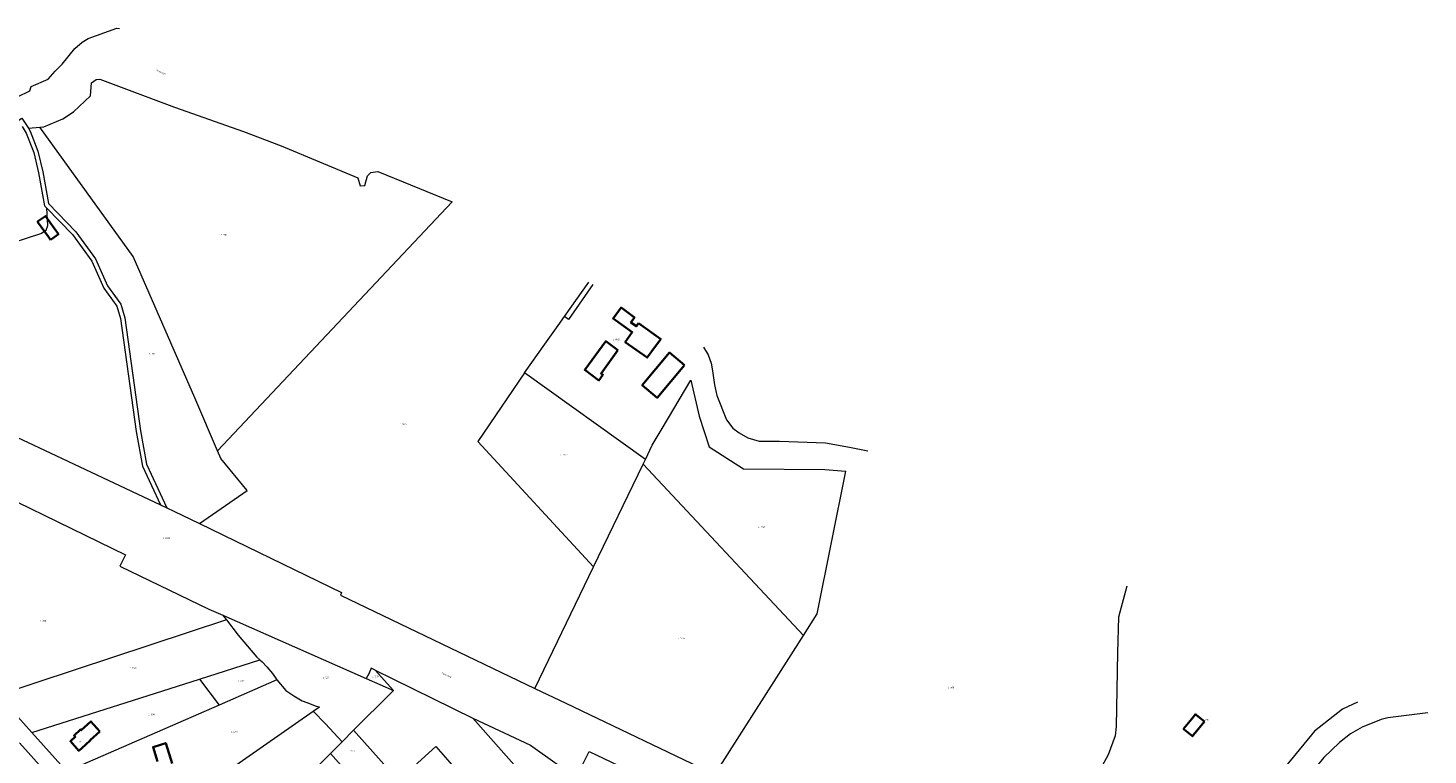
# Model space of a CAD drawing. Header units: metres. Extents: x 180383 to 183221, y 416441 to 418296.
# Tile 16 of 17: x 181677 to 182467, y 417261 to 417672. Entities that reach past the tile are written whole.
import ezdxf
from ezdxf.enums import TextEntityAlignment as Align
from ezdxf.lldxf.tags import DXFTag

# ---------------------------------------------------------------- set-up
doc = ezdxf.new("R2010")
doc.units = ezdxf.units.M
for name, color, linetype, lineweight in [('B-WE-KG-GRENS_PERCEEL-G', 150, 'KG-PERCEEL-SO', 18), ('B-WE-KG-GRENS_PERCEEL-S', 150, 'Continuous', 25), ('B-WE-OG-BEBOUWING-G', 7, 'Continuous', 35), ('B-WE-OG-BEBOUWING_HUISNUMMER-T18', 10, 'Continuous', 18), ('B-WE-OG-BEBOUWING_STRAATNAAM-T18', 10, 'Continuous', 18)]:
    doc.layers.add(name, color=color, linetype=linetype, lineweight=lineweight)
doc.styles.add('NLCS-ISO', font='NLCS-ISO.ttf')
doc.styles.add('NLCS-ISO-M500-T18', font='NLCS-ISO.ttf', dxfattribs={"height": 0.9})
tags = doc.linetypes.add('KG-PERCEEL-SO', pattern='A,5.5,-2,["P",Standard,S=1.8,R=0,X=-0.5,Y=-0.9],-2,5.5,-2,[5,NLCS.SHX,S=0.75,R=0,X=0,Y=0],-2', length=19).pattern_tags.tags
tags[6] = DXFTag(74, 10)

# ---------------------------------------------------------------- blocks, each defined once
blk = doc.blocks.new('SKG-PERCEELNUMMER-SO')
at = {"style": 'NLCS-ISO', "oblique": 10, "flags": 1}
for tag, p in [('GEMEENTECODE', (0, 2.6)), ('PERCEELGROOTTE', (0, -2.4))]:
    blk.add_attdef(tag, text='', height=1.8, dxfattribs=at).set_placement(p, align=Align.MIDDLE_CENTER)
at = {"style": 'NLCS-ISO', "oblique": 10}
blk.add_attdef('SECTIE', text='', height=1.8, dxfattribs=at).set_placement((-0.5, 0), align=Align.MIDDLE_RIGHT)
blk.add_attdef('PERCEELNUMMER', text='', height=1.8, dxfattribs=at).set_placement((0.5, 0), align=Align.MIDDLE_LEFT)

msp = doc.modelspace()

# ---------------------------------------------------------------- linework, layer by layer
at = {"layer": 'B-WE-KG-GRENS_PERCEEL-G', "flags": 128}
for points in [[(181669.791, 417632.675), (181670.613, 417632.925), (181677.666, 417636.375), (181678.413, 417638.761), (181687.967, 417643), (181692.044, 417647.486), (181695.864, 417651.32), (181703.07, 417660.276), (181707.227, 417663.847), (181710.512, 417665.804), (181726.801, 417671.811), (181728.384, 417671.533)], [(181683.255, 417615.783), (181685.534, 417615.992), (181696.346, 417620.57), (181702.38, 417624.444), (181711.876, 417633.521), (181712.405, 417640.9), (181715.076, 417642.736), (181717.272, 417642.887), (181759.325, 417627.098), (181798.256, 417613.386), (181819.563, 417605.299), (181862.972, 417587.147), (181864.208, 417582.726), (181866.782, 417582.915), (181868.36, 417588.289), (181870.3, 417590.302), (181874.261, 417590.738), (181916.194, 417573.556)], [(181671.518, 417618.846), (181671.084, 417619.518), (181673.168, 417620.864), (181676.83, 417615.195)], [(181673.255, 417616.157), (181675.655, 417612.443), (181679.877, 417601.496), (181682.507, 417589.998), (181685.97, 417571.456), (181687.227, 417570.157)], [(181676.83, 417615.195), (181683.255, 417615.783)], [(181676.83, 417615.195), (181677.877, 417613.575), (181682.256, 417602.22), (181684.936, 417590.506), (181688.271, 417572.644), (181703.65, 417556.758), (181714.759, 417541.362), (181721.584, 417526.141), (181729.082, 417515.927), (181731.335, 417508.212), (181740.083, 417444.251), (181743.573, 417425.466), (181755.004, 417400.87)], [(181783.691, 417433.007), (181770.922, 417462.876), (181736.041, 417542.744), (181683.255, 417615.783)], [(181591.633, 417532.044), (181598.959, 417534.518), (181611.477, 417537.713), (181637.358, 417540.675), (181683.899, 417555.715), (181686.952, 417557.624), (181687.761, 417560.233), (181687.227, 417570.157)], [(181687.227, 417570.157), (181701.739, 417555.166), (181712.603, 417540.113), (181719.43, 417524.883), (181726.825, 417514.811), (181728.901, 417507.703), (181737.633, 417443.857), (181741.327, 417424.425), (181751.502, 417402.521)], [(181916.194, 417573.556), (181783.691, 417433.007)], [(181979.643, 417508.972), (181993.359, 417528.307)], [(181995.56, 417527.004), (181981.952, 417507.2), (181979.643, 417508.972)], [(181975.965, 417503.787), (181979.643, 417508.972)], [(181553.94, 417497.598), (181557.383, 417496.451), (181607.286, 417472.487), (181623.319, 417463.282), (181655.722, 417447.531), (181682.777, 417434.925), (181751.502, 417402.521)], [(181968.531, 417493.308), (181975.965, 417503.787)], [(181957.074, 417477.158), (181968.531, 417493.308)], [(182058.015, 417491.503), (182060.793, 417487.152), (182062.502, 417482.543), (182063.178, 417478.213), (182064.253, 417470.354), (182065.576, 417464.264), (182071.058, 417450.485), (182074.735, 417445.81), (182078.255, 417443.1), (182083.116, 417440.406), (182089.535, 417438.401)], [(181957.074, 417477.158), (181930.571, 417438.292), (181996.033, 417367.557)], [(182025.314, 417428.144), (181957.074, 417477.158)], [(182034.831, 417445.688), (182051, 417472.977)], [(182051, 417472.977), (182055.693, 417452.61), (182061.305, 417435.322), (182080.659, 417422.868), (182126.64, 417422.44), (182138.468, 417421.487)], [(182025.314, 417428.144), (182029.199, 417436.183), (182034.831, 417445.688)], [(181593.618, 417436.321), (181631.892, 417422.864), (181731.639, 417374.284), (181728.518, 417367.816), (181778.828, 417343.646), (181786.735, 417340.154)], [(182089.535, 417438.401), (182100.985, 417438.399), (182126.979, 417437.56), (182140.648, 417435.147), (182150.87, 417433.074)], [(181800.311, 417410.71), (181785.499, 417428.779), (181783.691, 417433.007)], [(181996.033, 417367.557), (182023.992, 417425.408)], [(182023.992, 417425.408), (182025.314, 417428.144)], [(182023.992, 417425.408), (182114.541, 417328.763)], [(182114.541, 417328.763), (182122.309, 417340.939), (182138.468, 417421.487)], [(181773.426, 417391.992), (181800.311, 417410.71)], [(181751.502, 417402.521), (181755.004, 417400.87)], [(181755.004, 417400.87), (181758.973, 417398.999), (181773.426, 417391.992)], [(181773.426, 417391.992), (181853.75, 417353.051), (181853.024, 417351.536), (181962.842, 417298.879)], [(181962.842, 417298.879), (181996.033, 417367.557)], [(182297.148, 417356.524), (182292.529, 417339.052), (182291.958, 417319.129), (182291.093, 417277.386), (182290.673, 417271.998), (182286.662, 417261.399), (182282.28, 417253.391), (182275.339, 417242.163), (182276.263, 417241.548)], [(181786.735, 417340.154), (181787.564, 417338.906), (181788.659, 417337.497)], [(181786.735, 417340.154), (181867.68, 417304.443)], [(181788.659, 417337.497), (181659.756, 417295.14)], [(181788.659, 417337.497), (181795.381, 417328.854), (181805.772, 417316.452), (181807.517, 417314.949)], [(182064.459, 417250.265), (182114.541, 417328.763)], [(181773.541, 417304.13), (181807.517, 417314.949)], [(181807.517, 417314.949), (181808.83, 417313.819), (181811.533, 417311.05), (181814.748, 417307.22)], [(181814.748, 417307.22), (181817.162, 417303.684)], [(181869.092, 417307.147), (181867.68, 417304.443)], [(181870.352, 417310.274), (181869.092, 417307.147)], [(181872.646, 417309.145), (181870.352, 417310.274)], [(181872.646, 417309.145), (181882.976, 417297.645)], [(181872.646, 417309.145), (181882.677, 417304.213), (181927.763, 417282.041)], [(181678.839, 417273.974), (181773.541, 417304.13)], [(181773.541, 417304.13), (181784.622, 417289.474)], [(181817.162, 417303.684), (181784.622, 417289.474)], [(181817.162, 417303.684), (181822.136, 417297.662), (181826.804, 417294.648), (181831.507, 417291.852), (181834.14, 417290.967), (181839.389, 417288.914)], [(181867.68, 417304.443), (181882.976, 417297.645)], [(181962.842, 417298.879), (181980.366, 417290.476), (182064.459, 417250.265)], [(181659.756, 417295.14), (181678.839, 417273.974)], [(181881.895, 417296.617), (181860.483, 417275.216)], [(181882.976, 417297.645), (181881.895, 417296.617)], [(182427.544, 417291.138), (182418.906, 417287.187), (182403.203, 417274.781), (182345.352, 417204.384)], [(181784.622, 417289.474), (181698.534, 417251.874)], [(181733.519, 417213.321), (181837.742, 417286.045)], [(181837.742, 417286.045), (181841.182, 417288.446)], [(181837.742, 417286.045), (181844.551, 417278.789)], [(181839.389, 417288.914), (181841.182, 417288.446)], [(182467.271, 417284.977), (182444.656, 417282.25), (182440.734, 417281.281), (182430.156, 417277.062), (182423.453, 417273.25), (182417.203, 417268.25), (182408.515, 417259.937), (182382.437, 417228.156), (182366.64, 417209.125), (182358.246, 417199.097)], [(181844.551, 417278.789), (181853.992, 417268.729)], [(181860.483, 417275.216), (181853.992, 417268.729)], [(181880.758, 417252.463), (181860.483, 417275.216)], [(181927.763, 417282.041), (182013.504, 417185.208), (182021.37, 417169.477)], [(181927.763, 417282.041), (181960.4, 417266.89), (182016.662, 417226.626), (182043.119, 417214.277)], [(181684.75, 417253.605), (181671.842, 417268.076)], [(181678.839, 417273.974), (181698.534, 417251.874)], [(181852.847, 417267.585), (181847.374, 417262.118)], [(181853.992, 417268.729), (181852.847, 417267.585)], [(181847.374, 417262.118), (181834.308, 417249.093)], [(181866.896, 417240.195), (181847.374, 417262.118)], [(181880.385, 417241.988), (181906.948, 417266.046)], [(181906.948, 417266.046), (181918.733, 417252.435)], [(182050.344, 417221.201), (182040.205, 417224.695), (182036.882, 417226.208), (182020.56, 417233.797), (182011.634, 417239.553), (181990.03, 417256.121), (181993.517, 417263.188), (182017.967, 417251.498), (182017.482, 417250.541)]]:
    msp.add_lwpolyline(points, dxfattribs=at)
at = {"layer": 'B-WE-OG-BEBOUWING-G', "flags": 128}
for points in [[(181689.321, 417552.132), (181689.87, 417552.521), (181693.83, 417555.328), (181686.527, 417565.63), (181682.567, 417562.823), (181682.018, 417562.434), (181688.138, 417553.801)], [(182021.461, 417505.142), (182020.181, 417503.362), (182017.131, 417505.562), (182019.171, 417508.381), (182011.541, 417513.901), (182008.611, 417509.851), (182007.086, 417507.743), (182017.884, 417500.076), (182013.905, 417494.473), (182026.339, 417485.644), (182031.011, 417492.102), (182033.941, 417496.152)], [(182009.744, 417489.926), (182002.858, 417494.951), (181991.016, 417478.721), (181999.062, 417472.836), (182001.3, 417475.947), (182000.233, 417476.715)], [(182047.331, 417481.482), (182038.871, 417488.53), (182023.511, 417470.09), (182031.971, 417463.042)], [(182341, 417280.115), (182336.509, 417283.762), (182335.936, 417284.227), (182333.852, 417281.661), (182329.25, 417275.994), (182329.611, 417275.701), (182334.314, 417271.882), (182334.92, 417272.628)], [(181717.221, 417274.597), (181712.181, 417280.232), (181706.67, 417275.277), (181706.376, 417275.605), (181706.338, 417275.571), (181702.618, 417272.231), (181703.289, 417271.484), (181700.526, 417269.003), (181705.306, 417263.679), (181709.026, 417267.019), (181711.854, 417269.558), (181711.781, 417269.64)]]:
    msp.add_lwpolyline(points, close=True, dxfattribs=at)
msp.add_lwpolyline([(181758.077, 417256.432), (181754.436, 417267.943), (181751.98, 417267.216), (181747.217, 417265.694), (181749.822, 417257.544)], dxfattribs=at)

# ---------------------------------------------------------------- block references
at = {"layer": 'B-WE-KG-GRENS_PERCEEL-S', "xscale": 0.5, "yscale": 0.5, "zscale": 0.5}
for p, values in [((181786.598, 417554.994), {'PERCEELNUMMER': '552', 'SECTIE': 'L'}), ((181724.745, 417519.695), {'PERCEELNUMMER': '770', 'SECTIE': 'L'}), ((182007.798, 417495.926), {'PERCEELNUMMER': '1992', 'SECTIE': 'L'}), ((181746.13, 417487.802), {'PERCEELNUMMER': '771', 'SECTIE': 'L'}), ((181887.447, 417447.992), {'PERCEELNUMMER': '1980', 'SECTIE': 'L'}), ((181978.335, 417430.868), {'PERCEELNUMMER': '1979', 'SECTIE': 'L'}), ((182089.992, 417390.146), {'PERCEELNUMMER': '1749', 'SECTIE': 'L'}), ((181753.845, 417383.699), {'PERCEELNUMMER': '1936', 'SECTIE': 'L'}), ((181684.397, 417336.983), {'PERCEELNUMMER': '768', 'SECTIE': 'L'}), ((182044.586, 417327.134), {'PERCEELNUMMER': '1748', 'SECTIE': 'L'}), ((181735.17, 417310.254), {'PERCEELNUMMER': '1129', 'SECTIE': 'L'}), ((181796.041, 417303.037), {'PERCEELNUMMER': '1128', 'SECTIE': 'L'}), ((181844.069, 417305.062), {'PERCEELNUMMER': '1220', 'SECTIE': 'L'}), ((181871.975, 417305.645), {'PERCEELNUMMER': '1219', 'SECTIE': 'L'}), ((182197.159, 417299.403), {'PERCEELNUMMER': '780', 'SECTIE': 'L'}), ((181745.499, 417284.179), {'PERCEELNUMMER': '1218', 'SECTIE': 'L'}), ((182340.958, 417281.188), {'PERCEELNUMMER': '785', 'SECTIE': 'L'}), ((181792.269, 417274.372), {'PERCEELNUMMER': '1277', 'SECTIE': 'L'}), ((181858.646, 417263.502), {'PERCEELNUMMER': '1656', 'SECTIE': 'L'})]:
    msp.add_blockref('SKG-PERCEELNUMMER-SO', p, dxfattribs=at).add_auto_attribs(values)

# ---------------------------------------------------------------- texts
at = {"layer": 'B-WE-OG-BEBOUWING_HUISNUMMER-T18', "style": 'NLCS-ISO-M500-T18'}
msp.add_text('34', height=0.9, rotation=41.9, dxfattribs=at).set_placement((181706.091, 417268.868), align=Align.MIDDLE)
at = {"layer": 'B-WE-OG-BEBOUWING_STRAATNAAM-T18', "style": 'NLCS-ISO-M500-T18'}
for s, rotation, p in [('Hogendijk', 335, (181751.724, 417646.841)), ('Maasveld', 334.1, (181913.078, 417306.379))]:
    msp.add_text(s, height=0.9, rotation=rotation, dxfattribs=at).set_placement(p, align=Align.MIDDLE)

doc.saveas('drawing.dxf')
